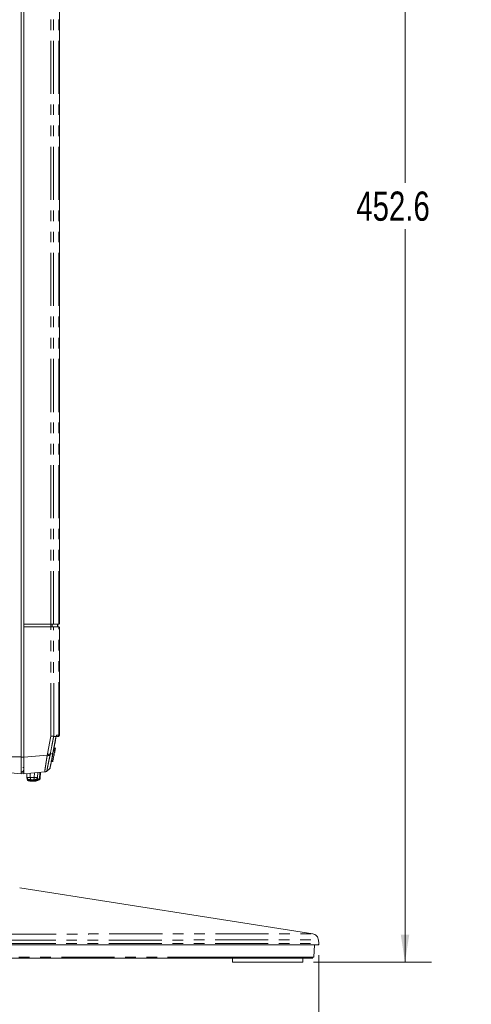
# Model space of a CAD drawing. Header units: millimetres. Extents: x 19 to 844, y 7 to 552.
# Tile 125 of 177: x 423 to 477, y 194 to 311. Entities that reach past the tile are written whole.
import ezdxf

# ---------------------------------------------------------------- set-up
doc = ezdxf.new("R2010")
doc.units = ezdxf.units.MM
doc.linetypes.add('PHANTOM', pattern=[12.7, 6.35, -1.27, 1.27, -1.27, 1.27, -1.27])
doc.styles.add('SLDTEXTSTYLE0', font='TXT', dxfattribs={"width": 0.75})
doc.dimstyles.new('SLDDIMSTYLE1', dxfattribs={"dimtxt": 3.5, "dimasz": 3.302, "dimexe": 0, "dimexo": 0.0625, "dimgap": 0.875, "dimtad": 0, "dimtih": 1, "dimtoh": 1, "dimdec": 1, "dimlfac": 2.5, "dimrnd": 1e-09, "dimzin": 12, "dimdsep": 46, "dimtxsty": 'SLDTEXTSTYLE0', "dimsah": 1, "dimcen": 0.09, "dimadec": 0, "dimazin": 3, "dimtfac": 1, "dimtdec": 1, "dimtofl": 0, "dimtmove": 0, "dimatfit": 3, "dimfxl": 0, "dimfrac": 2, "dimtolj": 1, "dimtzin": 12, "dimarcsym": 0})

# ---------------------------------------------------------------- blocks, each defined once
blk = doc.blocks.new('_D_10')
at = {"color": 7, "linetype": 'Continuous', "lineweight": 0}
for p, q in [((362.48, 199.44), (362.48, 178.7)), ((458.29, 199.44), (458.29, 178.7)), ((362.48, 181.87), (404.57, 181.87)), ((458.29, 181.87), (416.21, 181.87))]:
    blk.add_line(p, q, dxfattribs=at)
for points in [[(362.48, 181.87), (365.78, 181.37), (365.78, 182.38)], [(458.29, 181.87), (454.99, 182.38), (454.99, 181.37)]]:
    blk.add_solid(points, dxfattribs=at)
at = {"color": 7, "linetype": 'Continuous', "lineweight": 0, "insert": (404.57, 183.61), "char_height": 3.5, "attachment_point": 1, "style": 'SLDTEXTSTYLE0'}
blk.add_mtext('239.5', dxfattribs=at)
blk = doc.blocks.new('_D_13')
at = {"color": 7, "linetype": 'Continuous', "lineweight": 0}
for p, q in [((424.28, 379.67), (471.76, 379.67)), ((468.59, 379.67), (468.59, 291.93)), ((468.59, 198.63), (468.59, 286.37)), ((457.66, 198.63), (471.76, 198.63))]:
    blk.add_line(p, q, dxfattribs=at)
for points in [[(468.59, 379.67), (468.08, 376.37), (469.1, 376.37)], [(468.59, 198.63), (469.1, 201.93), (468.08, 201.93)]]:
    blk.add_solid(points, dxfattribs=at)
at = {"color": 7, "linetype": 'Continuous', "lineweight": 0, "insert": (462.77, 290.88), "char_height": 3.5, "attachment_point": 1, "style": 'SLDTEXTSTYLE0'}
blk.add_mtext('452.6', dxfattribs=at)

msp = doc.modelspace()

# ---------------------------------------------------------------- linework, layer by layer
at = {"color": 7, "linetype": 'Continuous', "lineweight": 15}
for p, q in [((422.686, 223.168), (422.686, 377.665)), ((422.686, 223.186), (422.686, 377.662)), ((423.006, 239.084), (423.006, 377.681)), ((427.286, 376.26), (427.286, 239.084)), ((423.006, 239.084), (426.261, 239.084)), ((423.006, 239.084), (423.006, 238.764)), ((426.261, 238.764), (423.006, 238.764)), ((423.006, 223.167), (423.006, 238.764)), ((427.204, 239.084), (426.585, 239.084)), ((426.585, 238.764), (427.204, 238.764)), ((427.086, 238.764), (427.086, 239.084)), ((427.286, 238.764), (427.286, 225.784)), ((426.586, 225.657), (426.869, 225.634)), ((426.886, 225.624), (427.06, 225.624)), ((426.772, 224.056), (426.552, 224.056)), ((426.749, 224.057), (426.586, 224.057)), ((426.749, 224.055), (426.586, 224.055)), ((426.854, 224.256), (426.624, 224.256)), ((426.777, 224.206), (426.749, 224.057)), ((426.729, 223.955), (426.5, 222.755)), ((426.534, 222.935), (426.598, 222.935)), ((426.624, 223.406), (426.704, 223.406)), ((426.749, 223.775), (426.695, 223.775)), ((426.788, 223.904), (426.72, 223.904)), ((426.791, 223.904), (426.788, 223.904)), ((422.756, 221.915), (422.686, 221.909)), ((422.896, 221.928), (423.006, 221.937)), ((425.769, 221.491), (426.106, 221.78)), ((426.127, 221.835), (426.156, 221.871)), ((426.13, 221.841), (426.136, 221.857)), ((426.157, 221.948), (426.156, 221.869)), ((426.294, 222.654), (426.515, 222.654)), ((426.318, 222.655), (426.481, 222.655)), ((422.686, 221.176), (420.571, 221.361)), ((422.645, 221.375), (423.047, 221.375)), ((422.686, 221.201), (423.006, 221.174)), ((425.537, 221.396), (423.006, 221.174)), ((423.387, 220.741), (423.363, 221.206)), ((423.422, 220.484), (423.412, 220.675)), ((423.947, 220.45), (424.1, 220.45)), ((424.659, 220.741), (424.689, 221.322)), ((424.659, 220.741), (424.689, 221.322)), ((425.028, 221.351), (424.989, 220.606)), ((425.537, 221.396), (425.531, 221.457)), ((425.67, 221.43), (425.542, 221.396)), ((425.603, 221.407), (425.611, 221.408)), ((457.556, 202.005), (422.527, 207.517)), ((457.692, 199.219), (457.77, 200.705)), ((458.28, 200.836), (458.24, 201.285)), ((447.986, 199.105), (447.986, 198.625)), ((447.986, 198.625), (456.386, 198.625)), ((456.386, 198.625), (456.386, 199.105))]:
    msp.add_line(p, q, dxfattribs=at)
at = {"color": 8, "linetype": 'PHANTOM', "lineweight": 0}
for p, q in [((426.261, 239.084), (426.261, 377.222)), ((426.585, 239.084), (426.585, 377.222)), ((427.204, 239.084), (427.205, 376.26)), ((426.244, 238.764), (426.244, 239.084)), ((426.261, 225.69), (426.261, 238.764)), ((426.406, 238.764), (426.406, 239.084)), ((426.586, 225.657), (426.585, 238.764)), ((427.024, 238.764), (427.024, 239.084)), ((427.204, 225.784), (427.204, 238.764)), ((425.85, 223.55), (426.261, 225.69)), ((426.917, 225.784), (427.204, 225.784)), ((426.615, 224.206), (426.777, 224.206)), ((420.571, 223.186), (422.686, 223.186)), ((423.006, 223.167), (425.821, 223.413)), ((426.17, 223.485), (426.484, 223.629)), ((426.567, 223.955), (426.729, 223.955)), ((426.106, 221.78), (426.13, 221.841)), ((426.5, 222.755), (426.337, 222.755)), ((423.789, 220.741), (423.762, 221.241)), ((424.261, 220.741), (423.789, 220.741)), ((424.261, 220.741), (424.29, 221.287)), ((424.873, 220.606), (424.912, 221.341))]:
    msp.add_line(p, q, dxfattribs=at)
at = {"color": 7, "linetype": 'Continuous', "lineweight": 0}
for p in [(458.16, 200.705), (458.28, 200.836)]:
    msp.add_line(p, (458.294, 200.705), dxfattribs=at)
at = {"color": 8, "linetype": 'PHANTOM', "lineweight": 0, "flags": 128}
msp.add_lwpolyline([(427.204, 225.784), (427.223, 225.784), (427.239, 225.784), (427.254, 225.784), (427.265, 225.784), (427.274, 225.784), (427.281, 225.784), (427.285, 225.784), (427.286, 225.784)], dxfattribs=at)
at = {"color": 7, "linetype": 'Continuous', "lineweight": 15}
for centre, radius, start, end in [((427.126, 225.784), 0.16, 270, 0), ((422.815, 221.624), 0.2, 270, 0), ((425.976, 221.932), 0.2, 310.63168, 349.16541), ((423.542, 220.49), 0.12, 183, 249.11368)]:
    msp.add_arc(centre, radius, start, end, dxfattribs=at)
for points, knots in [([(426.585, 239.084), (426.579, 239.084), (426.566, 239.084), (426.543, 239.084), (426.516, 239.084), (426.486, 239.084), (426.446, 239.084), (426.394, 239.084), (426.329, 239.084), (426.284, 239.084), (426.261, 239.084)], [0, 0, 0, 0, 0.1010312, 0.2004914, 0.2994499, 0.3989923, 0.5001852, 0.6675144, 0.8324452, 1, 1, 1, 1]), ([(426.261, 238.764), (426.275, 238.764), (426.302, 238.764), (426.342, 238.764), (426.381, 238.764), (426.418, 238.764), (426.461, 238.764), (426.507, 238.764), (426.552, 238.764), (426.574, 238.764), (426.585, 238.764)], [0, 0, 0, 0, 0.1010312, 0.2004914, 0.2994499, 0.3989923, 0.5001852, 0.6675144, 0.8324452, 1, 1, 1, 1]), ([(426.261, 225.69), (426.275, 225.688), (426.302, 225.686), (426.338, 225.682), (426.37, 225.679), (426.396, 225.677), (426.417, 225.675), (426.433, 225.673), (426.445, 225.672), (426.459, 225.671), (426.483, 225.668), (426.521, 225.664), (426.558, 225.659), (426.577, 225.658), (426.586, 225.657)], [0, 0, 0, 0, 0.1023548, 0.1946758, 0.2759617, 0.3455206, 0.4029154, 0.4478987, 0.4803509, 0.5002267, 0.5752522, 0.7004135, 0.8715823, 1, 1, 1, 1]), ([(426.503, 223.624), (426.537, 223.8), (426.602, 224.142), (426.699, 224.647), (426.777, 225.056), (426.84, 225.382), (426.871, 225.544), (426.886, 225.626)], [0, 0, 0, 0, 0.2641426, 0.5124479, 0.7558045, 0.8780055, 1, 1, 1, 1]), ([(426.869, 225.634), (426.87, 225.634), (426.873, 225.633), (426.878, 225.629), (426.886, 225.623), (426.896, 225.623), (426.903, 225.624), (426.907, 225.625)], [0, 0, 0, 0, 0.0884041, 0.2110232, 0.453009, 0.7163457, 1, 1, 1, 1]), ([(426.907, 225.625), (426.902, 225.635), (426.895, 225.651), (426.895, 225.68), (426.899, 225.7), (426.904, 225.719), (426.91, 225.747), (426.914, 225.769), (426.917, 225.784)], [0, 0, 0, 0, 0.2464139, 0.3526334, 0.471656, 0.6028772, 0.734919, 1, 1, 1, 1]), ([(427.113, 225.635), (427.134, 225.635), (427.175, 225.635), (427.182, 225.635), (427.185, 225.635)], [0, 0, 0, 0, 0.5000396, 1, 1, 1, 1]), ([(426.729, 223.955), (426.731, 223.962), (426.733, 223.974), (426.736, 223.991), (426.739, 224.004), (426.741, 224.014), (426.743, 224.021), (426.745, 224.033), (426.748, 224.05), (426.748, 224.053), (426.749, 224.055)], [0, 0, 0, 0, 0.12869563, 0.23946826, 0.33229793, 0.40716856, 0.46406862, 0.50299344, 0.73356568, 1, 1, 1, 1]), ([(426.738, 224.001), (426.739, 224.006), (426.741, 224.016), (426.744, 224.027), (426.745, 224.036), (426.747, 224.042), (426.748, 224.048), (426.749, 224.054), (426.749, 224.056), (426.749, 224.056)], [0, 0, 0, 0, 0.1604281, 0.3010667, 0.4219178, 0.5229963, 0.6043401, 0.7609945, 1, 1, 1, 1]), ([(426.777, 224.206), (426.778, 224.21), (426.78, 224.218), (426.781, 224.228), (426.783, 224.24), (426.784, 224.252), (426.784, 224.255), (426.784, 224.256)], [0, 0, 0, 0, 0.1640032, 0.3048748, 0.4227025, 0.6811859, 1, 1, 1, 1]), ([(422.686, 223.186), (422.686, 223.156), (422.686, 223.097), (422.686, 223.008), (422.686, 222.921), (422.686, 222.834), (422.686, 222.748), (422.686, 222.662), (422.686, 222.578), (422.686, 222.494), (422.686, 222.318), (422.686, 222.06), (422.686, 221.756), (422.686, 221.506), (422.686, 221.357), (422.686, 221.274), (422.686, 221.23), (422.686, 221.199), (422.686, 221.179), (422.686, 221.177), (422.686, 221.176)], [0, 0, 0, 0, 0.0282667, 0.0563302, 0.0842437, 0.1120612, 0.1398372, 0.1676265, 0.1954839, 0.2234637, 0.2516195, 0.3756774, 0.4992756, 0.6229841, 0.7472905, 0.7980455, 0.8483717, 0.8985909, 0.9490271, 1, 1, 1, 1]), ([(422.686, 221.375), (422.686, 221.374), (422.686, 221.385), (422.686, 221.429), (422.686, 221.463), (422.686, 221.551), (422.686, 221.606), (422.686, 221.736), (422.686, 221.811), (422.686, 221.977), (422.686, 222.067), (422.686, 222.264), (422.686, 222.369), (422.686, 222.585), (422.686, 222.699), (422.686, 222.932), (422.686, 223.049), (422.686, 223.168)], [0, 0, 0, 0, 0.125, 0.125, 0.25, 0.25, 0.375, 0.375, 0.5, 0.5, 0.625, 0.625, 0.75, 0.75, 0.875, 0.875, 1, 1, 1, 1]), ([(423.006, 221.174), (423.006, 221.175), (423.006, 221.175), (423.006, 221.182), (423.006, 221.192), (423.006, 221.206), (423.006, 221.225), (423.006, 221.248), (423.006, 221.274), (423.006, 221.305), (423.006, 221.352), (423.006, 221.422), (423.006, 221.555), (423.006, 221.752), (423.006, 221.975), (423.006, 222.175), (423.006, 222.33), (423.006, 222.487), (423.006, 222.646), (423.006, 222.813), (423.006, 222.987), (423.006, 223.106), (423.006, 223.167)], [0, 0, 0, 0, 0.0324794, 0.0642333, 0.0953196, 0.1258004, 0.1557411, 0.185211, 0.2142827, 0.2430318, 0.2715364, 0.3288684, 0.3875534, 0.5000277, 0.612502, 0.6711225, 0.728519, 0.7799636, 0.8324136, 0.8863069, 0.9420473, 1, 1, 1, 1]), ([(426.162, 221.972), (426.172, 222.019), (426.194, 222.113), (426.245, 222.368), (426.31, 222.703), (426.392, 223.136), (426.454, 223.468), (426.484, 223.629)], [0, 0, 0, 0, 0.16744969, 0.33635744, 0.52208459, 0.76934593, 1, 1, 1, 1]), ([(426.201, 222.048), (426.21, 222.091), (426.227, 222.181), (426.273, 222.423), (426.332, 222.73), (426.41, 223.135), (426.47, 223.453), (426.503, 223.624)], [0, 0, 0, 0, 0.1686413, 0.3446204, 0.5224224, 0.7425633, 1, 1, 1, 1]), ([(426.156, 221.869), (426.155, 221.868), (426.155, 221.853), (426.157, 221.859), (426.159, 221.864)], [0, 0, 0, 0, 0.0571656, 1, 1, 1, 1]), ([(426.481, 222.655), (426.481, 222.656), (426.481, 222.656), (426.481, 222.661), (426.482, 222.667), (426.484, 222.675), (426.486, 222.687), (426.492, 222.712), (426.497, 222.738), (426.5, 222.755)], [0, 0, 0, 0, 0.1117771, 0.2176157, 0.3175803, 0.4117476, 0.5002104, 0.6705757, 1, 1, 1, 1]), ([(423.947, 220.45), (423.934, 220.45), (423.905, 220.45), (423.857, 220.452), (423.812, 220.455), (423.752, 220.461), (423.685, 220.471), (423.594, 220.495), (423.509, 220.532), (423.438, 220.592), (423.397, 220.664), (423.391, 220.715), (423.387, 220.741)], [0, 0, 0, 0, 0.0553869, 0.1250003, 0.2046145, 0.2500218, 0.3863948, 0.4999831, 0.6588362, 0.7852462, 0.8945707, 1, 1, 1, 1]), ([(424.932, 220.51), (424.908, 220.496), (424.861, 220.468), (424.786, 220.43), (424.71, 220.396), (424.631, 220.366), (424.55, 220.339), (424.468, 220.316), (424.383, 220.298), (424.297, 220.284), (424.21, 220.275), (424.122, 220.271), (424.033, 220.271), (423.943, 220.276), (423.854, 220.286), (423.764, 220.301), (423.675, 220.321), (423.586, 220.346), (423.528, 220.368), (423.499, 220.378)], [0, 0, 0, 0, 0.0553653, 0.1111629, 0.1673927, 0.2240548, 0.2811492, 0.3386759, 0.3966348, 0.4550261, 0.5138496, 0.5731054, 0.6327935, 0.6929138, 0.7534665, 0.8144514, 0.8758687, 0.9377182, 1, 1, 1, 1]), ([(424.659, 220.741), (424.658, 220.729), (424.656, 220.707), (424.648, 220.674), (424.636, 220.642), (424.618, 220.612), (424.595, 220.583), (424.566, 220.557), (424.531, 220.533), (424.489, 220.511), (424.435, 220.49), (424.362, 220.471), (424.278, 220.458), (424.188, 220.451), (424.13, 220.45), (424.1, 220.45)], [0, 0, 0, 0, 0.04719227, 0.09406835, 0.14140775, 0.19022009, 0.24170469, 0.29718103, 0.35801285, 0.42554844, 0.50108694, 0.61301953, 0.75061054, 0.87000324, 1, 1, 1, 1]), ([(424.659, 220.741), (424.658, 220.729), (424.656, 220.707), (424.648, 220.674), (424.636, 220.642), (424.618, 220.612), (424.595, 220.583), (424.566, 220.557), (424.531, 220.533), (424.489, 220.511), (424.435, 220.49), (424.362, 220.471), (424.278, 220.458), (424.188, 220.451), (424.13, 220.45), (424.1, 220.45)], [0, 0, 0, 0, 0.0471928, 0.0940693, 0.1414089, 0.1902214, 0.241706, 0.2971822, 0.3580138, 0.425549, 0.5010869, 0.6130196, 0.7506105, 0.8700032, 1, 1, 1, 1]), ([(425.544, 221.396), (425.584, 221.4), (425.625, 221.41), (425.702, 221.442), (425.738, 221.465), (425.769, 221.491)], [0, 0, 0, 0, 0.5, 0.5, 1, 1, 1, 1]), ([(458.242, 201.259), (458.229, 201.346), (458.2, 201.527), (458.045, 201.762), (457.825, 201.938), (457.647, 201.982), (457.561, 202.004)], [0, 0, 0, 0, 0.2426007, 0.5000427, 0.7574615, 1, 1, 1, 1]), ([(407.788, 200.705), (409.166, 200.705), (411.927, 200.705), (415.625, 200.705), (418.846, 200.705), (421.607, 200.705), (424.352, 200.705), (427.084, 200.705), (429.8, 200.705), (432.489, 200.705), (435.139, 200.705), (437.738, 200.705), (440.453, 200.705), (443.236, 200.705), (446.026, 200.705), (448.624, 200.705), (450.99, 200.705), (453.09, 200.705), (454.88, 200.705), (456.317, 200.705), (457.382, 200.705), (457.983, 200.705), (458.232, 200.705), (458.16, 200.705), (458.16, 200.705)], [0, 0, 0, 0, 0.04651598, 0.09314881, 0.12509157, 0.15718521, 0.18960637, 0.22325595, 0.25773125, 0.29311324, 0.33004411, 0.36817437, 0.40752481, 0.45724379, 0.50925873, 0.56361731, 0.6203118, 0.67925078, 0.74064264, 0.80379336, 0.86842013, 0.93395243, 0.99999987, 1, 1, 1, 1]), ([(458.16, 200.705), (458.176, 200.707), (458.206, 200.711), (458.24, 200.734), (458.261, 200.758), (458.273, 200.782), (458.28, 200.808), (458.28, 200.827), (458.28, 200.836)], [0, 0, 0, 0, 0.2358259, 0.4631067, 0.5905511, 0.7245629, 0.8621994, 1, 1, 1, 1]), ([(457.692, 199.219), (457.692, 199.219), (457.756, 199.219), (457.535, 199.219), (456.997, 199.219), (456.025, 199.219), (454.673, 199.219), (452.927, 199.219), (450.755, 199.219), (448.647, 199.219), (447.096, 199.219), (446.563, 199.219)], [0, 0, 0, 0, 0.0000002, 0.1328796, 0.2657611, 0.3986464, 0.5315365, 0.6644292, 0.797332, 0.9302384, 1, 1, 1, 1]), ([(407.83, 199.105), (409.189, 199.105), (411.916, 199.105), (415.557, 199.105), (418.732, 199.105), (421.452, 199.105), (424.166, 199.105), (426.864, 199.105), (429.541, 199.105), (432.193, 199.105), (434.809, 199.105), (437.374, 199.105), (440.056, 199.105), (442.806, 199.105), (445.564, 199.105), (448.132, 199.105), (450.473, 199.105), (452.551, 199.105), (454.323, 199.105), (455.749, 199.105), (456.792, 199.105), (457.431, 199.105), (457.638, 199.105), (457.448, 199.105), (456.961, 199.105), (456.718, 199.105)], [0, 0, 0, 0, 0.040973, 0.0821774, 0.110008, 0.1384068, 0.1670729, 0.1967131, 0.2270968, 0.2582697, 0.2908299, 0.3244815, 0.3592288, 0.4031372, 0.4490924, 0.4971516, 0.5472965, 0.5994443, 0.6537739, 0.7096685, 0.7668716, 0.8249147, 0.8834368, 0.9419576, 1, 1, 1, 1])]:
    msp.add_open_spline(points, degree=3, knots=knots, dxfattribs=at)
at = {"color": 8, "linetype": 'PHANTOM', "lineweight": 0}
for points, knots in [([(426.17, 223.485), (426.239, 223.847), (426.343, 224.389), (426.465, 225.022), (426.534, 225.383), (426.568, 225.566), (426.586, 225.657)], [0, 0, 0, 0, 0.5010218, 0.7485984, 0.8736236, 1, 1, 1, 1]), ([(426.484, 223.629), (426.511, 223.771), (426.576, 224.112), (426.678, 224.644), (426.779, 225.17), (426.841, 225.497), (426.867, 225.634)], [0, 0, 0, 0, 0.21288631, 0.51054025, 0.79489651, 1, 1, 1, 1]), ([(427.204, 225.784), (427.204, 225.765), (427.201, 225.745), (427.187, 225.705), (427.176, 225.686), (427.148, 225.655), (427.131, 225.643), (427.095, 225.627), (427.077, 225.624), (427.06, 225.624)], [0, 0, 0, 0, 0.25, 0.25, 0.5, 0.5, 0.75, 0.75, 1, 1, 1, 1]), ([(423.006, 223.183), (422.992, 223.182), (422.96, 223.182), (422.907, 223.179), (422.837, 223.175), (422.762, 223.17), (422.708, 223.169), (422.686, 223.168)], [0, 0, 0, 0, 0.1304253, 0.2970713, 0.5000059, 0.7907784, 1, 1, 1, 1]), ([(425.531, 221.457), (425.53, 221.464), (425.525, 221.495), (425.555, 221.709), (425.602, 222.034), (425.659, 222.407), (425.733, 222.874), (425.791, 223.227), (425.821, 223.413)], [0, 0, 0, 0, 0.065611, 0.2935393, 0.4473213, 0.6086273, 0.7942834, 1, 1, 1, 1]), ([(425.779, 221.506), (425.78, 221.525), (425.789, 221.585), (425.824, 221.785), (425.85, 221.924), (425.916, 222.261), (425.956, 222.458), (426.044, 222.882), (426.091, 223.108), (426.14, 223.335)], [0, 0, 0, 0, 0.25, 0.25, 0.5, 0.5, 0.75, 0.75, 1, 1, 1, 1]), ([(425.821, 223.413), (425.827, 223.436), (425.837, 223.481), (425.846, 223.527), (425.85, 223.55)], [0, 0, 0, 0, 0.5041565, 1, 1, 1, 1]), ([(426.14, 223.335), (426.113, 223.343), (426.068, 223.354), (425.954, 223.382), (425.886, 223.398), (425.821, 223.413)], [0, 0, 0, 0, 0.5, 0.5, 1, 1, 1, 1]), ([(426.17, 223.485), (426.142, 223.491), (426.097, 223.501), (425.983, 223.524), (425.915, 223.537), (425.85, 223.55)], [0, 0, 0, 0, 0.5, 0.5, 1, 1, 1, 1]), ([(426.17, 223.485), (426.165, 223.46), (426.156, 223.41), (426.146, 223.36), (426.14, 223.335)], [0, 0, 0, 0, 0.4961138, 1, 1, 1, 1]), ([(423.789, 220.741), (423.737, 220.738), (423.684, 220.736), (423.587, 220.733), (423.498, 220.731), (423.409, 220.734), (423.388, 220.738), (423.387, 220.741)], [0, 0, 0, 0, 0.25, 0.25, 0.5, 0.75, 1, 1, 1, 1]), ([(423.54, 220.484), (423.53, 220.458), (423.519, 220.429), (423.503, 220.388), (423.499, 220.378), (423.499, 220.378)], [0, 0, 0, 0, 0.5, 0.5, 1, 1, 1, 1]), ([(423.54, 220.484), (423.564, 220.475), (423.614, 220.457), (423.689, 220.435), (423.765, 220.417), (423.842, 220.403), (423.919, 220.393), (423.997, 220.386), (424.075, 220.384), (424.153, 220.386), (424.23, 220.391), (424.331, 220.404), (424.455, 220.428), (424.599, 220.473), (424.74, 220.53), (424.828, 220.581), (424.873, 220.606)], [0, 0, 0, 0, 0.0568429, 0.1135032, 0.1700105, 0.2263911, 0.2826686, 0.3388652, 0.3950019, 0.4510999, 0.507181, 0.5632684, 0.6708949, 0.7794326, 0.8890614, 1, 1, 1, 1]), ([(423.947, 220.45), (423.934, 220.45), (423.92, 220.452), (423.889, 220.465), (423.873, 220.476), (423.84, 220.512), (423.824, 220.538), (423.804, 220.601), (423.798, 220.626), (423.79, 220.681), (423.788, 220.711), (423.789, 220.741)], [0, 0, 0, 0, 0.25, 0.25, 0.5, 0.5, 0.75, 0.75, 0.875, 0.875, 1, 1, 1, 1]), ([(424.1, 220.45), (424.103, 220.45), (424.109, 220.45), (424.121, 220.452), (424.133, 220.455), (424.149, 220.461), (424.168, 220.471), (424.195, 220.495), (424.222, 220.532), (424.245, 220.592), (424.26, 220.664), (424.261, 220.715), (424.261, 220.741)], [0, 0, 0, 0, 0.0555182, 0.1249127, 0.2050016, 0.249807, 0.3867777, 0.4998332, 0.6586547, 0.7850791, 0.8944659, 1, 1, 1, 1]), ([(424.932, 220.51), (424.932, 220.51), (424.926, 220.519), (424.903, 220.556), (424.887, 220.583), (424.873, 220.606)], [0, 0, 0, 0, 0.5, 0.5, 1, 1, 1, 1]), ([(425.779, 221.506), (425.747, 221.475), (425.709, 221.449), (425.626, 221.411), (425.581, 221.4), (425.537, 221.396)], [0, 0, 0, 0, 0.5, 0.5, 1, 1, 1, 1]), ([(425.779, 221.506), (425.744, 221.477), (425.693, 221.432), (425.627, 221.419), (425.606, 221.414)], [0, 0, 0, 0, 0.6686221, 1, 1, 1, 1]), ([(425.779, 221.506), (425.778, 221.504), (425.777, 221.499), (425.772, 221.494), (425.769, 221.491)], [0, 0, 0, 0, 0.51374131, 1, 1, 1, 1]), ([(407.831, 201.992), (409.033, 201.992), (411.485, 201.991), (415.235, 201.991), (418.87, 201.991), (422.359, 201.991), (424.783, 201.992), (426.363, 201.992), (427.109, 201.992), (427.855, 201.992), (428.6, 201.992), (429.344, 201.992), (430.087, 201.992), (431.37, 201.993), (432.482, 201.993), (433.432, 201.993), (433.729, 201.993), (434.024, 201.993), (434.318, 201.993), (434.611, 201.993), (434.884, 201.994), (435.208, 201.994), (435.656, 201.994), (436.3, 201.994), (436.988, 201.994), (437.644, 201.994), (438.205, 201.995), (438.721, 201.995), (439.215, 201.995), (439.794, 201.995), (440.577, 201.995), (441.422, 201.996), (442.254, 201.996), (443.018, 201.996), (443.819, 201.997), (444.628, 201.997), (445.608, 201.997), (446.35, 201.998), (446.884, 201.998), (447.05, 201.998), (447.215, 201.998), (447.379, 201.998), (447.542, 201.998), (447.661, 201.998), (447.817, 201.998), (448.048, 201.998), (448.419, 201.998), (448.808, 201.999), (449.165, 201.999), (449.458, 201.999), (449.74, 201.999), (450.068, 201.999), (450.583, 201.999), (451.255, 202), (451.979, 202), (452.631, 202), (453.174, 202.001), (453.687, 202.001), (454.222, 202.001), (454.736, 202.001), (455.225, 202.001), (455.667, 202.002), (456.086, 202.002), (456.446, 202.002), (456.745, 202.002), (456.98, 202.002), (457.164, 202.002), (457.305, 202.003), (457.415, 202.003), (457.497, 202.003), (457.543, 202.003), (457.577, 202.003), (457.56, 202.003), (457.555, 202.003)], [0, 0, 0, 0, 0.04103761, 0.08368055, 0.12812371, 0.16701743, 0.20748401, 0.216803, 0.22621083, 0.23570922, 0.24529983, 0.25498431, 0.26476431, 0.27464147, 0.30621733, 0.31038617, 0.3145629, 0.31874758, 0.32294025, 0.32714097, 0.33134979, 0.334737, 0.34128675, 0.35096981, 0.36337197, 0.3723837, 0.3811061, 0.38953543, 0.39679133, 0.40476698, 0.41764232, 0.43550163, 0.4477471, 0.46111917, 0.47641026, 0.49192731, 0.50707109, 0.53394727, 0.5374879, 0.54103332, 0.54458352, 0.54813847, 0.55169817, 0.55526258, 0.55604476, 0.56203627, 0.57078635, 0.58138272, 0.58926104, 0.59638703, 0.60275478, 0.61025413, 0.62116855, 0.64275602, 0.66475501, 0.68377566, 0.70289461, 0.71805625, 0.73726464, 0.76214951, 0.78014624, 0.80195805, 0.82643663, 0.84877164, 0.86963916, 0.89119414, 0.90873857, 0.92613371, 0.94337441, 0.96045577, 0.97737316, 0.99412223, 1, 1, 1, 1]), ([(407.779, 200.836), (408.861, 200.836), (411.024, 200.836), (414.273, 200.836), (417.503, 200.836), (420.7, 200.836), (423.848, 200.836), (426.934, 200.836), (429.943, 200.836), (432.862, 200.836), (435.676, 200.836), (438.374, 200.836), (440.943, 200.836), (443.537, 200.836), (446.104, 200.836), (448.58, 200.836), (450.805, 200.836), (452.762, 200.836), (454.584, 200.836), (456.163, 200.836), (457.374, 200.836), (458.137, 200.836), (458.232, 200.836), (458.28, 200.836)], [0, 0, 0, 0, 0.0364293, 0.0728804, 0.1094624, 0.1462809, 0.1834364, 0.2210188, 0.2591083, 0.2977737, 0.3370682, 0.3770334, 0.4176969, 0.4590699, 0.5096507, 0.5612296, 0.6137567, 0.6671636, 0.7213585, 0.7900421, 0.8595543, 0.9296335, 1, 1, 1, 1]), ([(407.782, 201.269), (409.013, 201.269), (411.528, 201.268), (415.378, 201.268), (419.108, 201.268), (422.672, 201.268), (425.896, 201.269), (428.086, 201.269), (429.297, 201.269), (429.677, 201.269), (430.057, 201.27), (430.435, 201.27), (430.813, 201.27), (432.247, 201.27), (434.66, 201.271), (437.871, 201.272), (440.688, 201.273), (443.148, 201.274), (444.737, 201.275), (445.722, 201.275), (446.171, 201.275), (446.611, 201.275), (447.043, 201.276), (447.466, 201.276), (447.881, 201.276), (448.932, 201.277), (450.524, 201.278), (452.463, 201.279), (454.15, 201.28), (455.362, 201.281), (456.218, 201.281), (456.811, 201.281), (457.308, 201.282), (457.703, 201.282), (457.999, 201.282), (458.172, 201.282), (458.262, 201.282), (458.232, 201.282), (458.227, 201.282)], [0, 0, 0, 0, 0.0414772, 0.0847743, 0.1298856, 0.1691813, 0.2097455, 0.2464927, 0.2513784, 0.2562809, 0.2612, 0.2661359, 0.2710885, 0.2760579, 0.3229144, 0.3697395, 0.416535, 0.4558233, 0.4950936, 0.5039078, 0.512721, 0.5215333, 0.5303449, 0.5391557, 0.547966, 0.5567755, 0.6074774, 0.65931, 0.7122723, 0.7663681, 0.7977923, 0.8295868, 0.8617531, 0.8942912, 0.9272008, 0.9604834, 0.9941396, 1, 1, 1, 1]), ([(446.563, 199.219), (446.1, 199.219), (444.988, 199.219), (442.939, 199.219), (440.533, 199.219), (437.926, 199.219), (435.138, 199.219), (432.171, 199.219), (429.035, 199.219), (425.744, 199.219), (422.317, 199.219), (418.78, 199.219), (415.161, 199.219), (411.493, 199.219), (409.045, 199.219), (407.821, 199.219)], [0, 0, 0, 0, 0.0560356, 0.1346817, 0.2133312, 0.2919891, 0.37065, 0.4493185, 0.5279882, 0.6066644, 0.6853401, 0.7640135, 0.8426824, 0.9213445, 1, 1, 1, 1])]:
    msp.add_open_spline(points, degree=3, knots=knots, dxfattribs=at)
at = {"color": 7, "linetype": 'Continuous', "lineweight": 15}
for points in [[(427.06, 225.624), (427.103, 225.624), (427.126, 225.624), (427.126, 225.624)], [(424.989, 220.606), (424.987, 220.567), (424.965, 220.53), (424.932, 220.51)]]:
    msp.add_open_spline(points, degree=3, dxfattribs=at)
at = {"color": 8, "linetype": 'PHANTOM', "lineweight": 0}
for points in [[(426.503, 223.624), (426.503, 223.625), (426.497, 223.626), (426.484, 223.629)], [(423.422, 220.484), (423.422, 220.482), (423.434, 220.481), (423.456, 220.481)], [(423.456, 220.481), (423.479, 220.481), (423.512, 220.482), (423.54, 220.484)], [(424.659, 220.741), (424.659, 220.738), (424.638, 220.734), (424.549, 220.731), (424.418, 220.734), (424.313, 220.738), (424.261, 220.741)], [(424.873, 220.606), (424.901, 220.605), (424.933, 220.604), (424.955, 220.604)], [(424.955, 220.604), (424.978, 220.604), (424.989, 220.605), (424.989, 220.606)]]:
    msp.add_open_spline(points, degree=3, dxfattribs=at)

# ---------------------------------------------------------------- dimensions: what is measured, and where the dimension line sits
at = {"color": 7, "linetype": 'Continuous', "lineweight": 0}
dim = msp.add_linear_dim(base=(468.588, 198.625), p1=(423.006, 379.673), p2=(456.386, 198.625), angle=90, dimstyle='SLDDIMSTYLE1', dxfattribs=at)
dim.commit()
dim.dimension.update_dxf_attribs({"geometry": '_D_13', "text_midpoint": (468.588, 289.149), "dimtype": 160})
dim = msp.add_linear_dim(base=(362.481, 181.874), p1=(458.294, 200.705), p2=(362.481, 200.705), dimstyle='SLDDIMSTYLE1', dxfattribs=at)
dim.commit()
dim.dimension.update_dxf_attribs({"geometry": '_D_10', "text_midpoint": (410.387, 181.874), "dimtype": 160})

doc.saveas('drawing.dxf')
